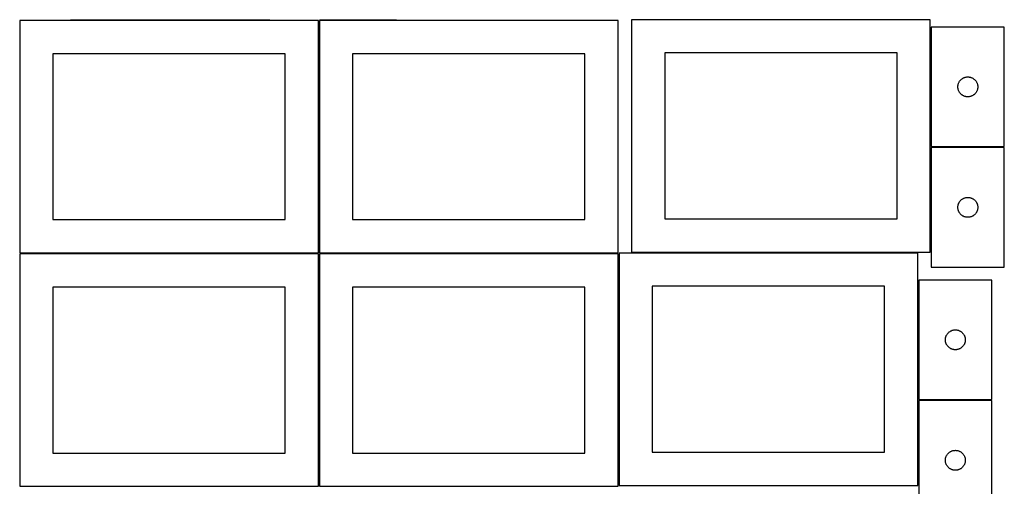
# Model space of a CAD drawing. Header units: millimetres. Extents: x 7 to 1493, y 7 to 2993.
# Tile 3 of 12: x 7 to 1490, y 1412 to 2115. Entities that reach past the tile are written whole.
import ezdxf

# ---------------------------------------------------------------- set-up
doc = ezdxf.new("R2010")
doc.units = ezdxf.units.MM
doc.layers.add('COMMON', color=5, linetype='CONTINUOUS', true_color=0x0000ff)
doc.layers.add('CUT', color=7, linetype='CONTINUOUS', true_color=0x000000)

msp = doc.modelspace()

# ---------------------------------------------------------------- linework, layer by layer
at = {"layer": 'COMMON'}
for p, q in [((383.188325, 2114.873916), (83.188325, 2114.873916)), ((457.274768, 1764.148695), (457.274768, 2114.123915)), ((458.024768, 2114.898695), (574.147064, 2114.898695)), ((1379.058519, 2104.16714), (1379.058519, 1924.16714)), ((1379.058519, 1922.667139), (1379.058519, 1765.338759)), ((1489.80852, 1923.41714), (1379.80852, 1923.41714)), ((456.524767, 1763.373915), (6.524767, 1763.373915)), ((457.274768, 1412.648694), (457.274768, 1762.623914)), ((908.024768, 1763.398695), (458.024768, 1763.398695)), ((1359.549609, 1764.588759), (928.308519, 1764.588759)), ((1360.299609, 1723.173127), (1360.299609, 1543.173127)), ((1360.299609, 1541.673126), (1360.299609, 1413.838758)), ((1471.04961, 1542.423127), (1361.04961, 1542.423127)), ((1359.549609, 1413.088758), (909.549609, 1413.088758))]:
    msp.add_line(p, q, dxfattribs=at)
at = {"layer": 'CUT'}
for p, q in [((456.524767, 2114.123915), (6.524767, 2114.123915)), ((6.524767, 2114.123915), (6.524767, 1764.123915)), ((456.524767, 1764.123915), (456.524767, 2114.123915)), ((908.024768, 2114.148695), (458.024768, 2114.148695)), ((458.024768, 2114.148695), (458.024768, 1764.148695)), ((908.024768, 1764.148695), (908.024768, 2114.148695)), ((1378.308519, 2115.338759), (928.308519, 2115.338759)), ((928.308519, 2115.338759), (928.308519, 1765.338759)), ((1378.308519, 1765.338759), (1378.308519, 2115.338759)), ((1379.80852, 2104.16714), (1379.80852, 1924.16714)), ((1489.80852, 2104.16714), (1379.80852, 2104.16714)), ((1489.80852, 1924.16714), (1489.80852, 2104.16714)), ((406.524767, 2064.123915), (56.524767, 2064.123915)), ((56.524767, 2064.123915), (56.524767, 1814.123915)), ((406.524767, 1814.123915), (406.524767, 2064.123915)), ((858.024768, 2064.148695), (508.024768, 2064.148695)), ((508.024768, 2064.148695), (508.024768, 1814.148695)), ((858.024768, 1814.148695), (858.024768, 2064.148695)), ((1328.308519, 2065.338759), (978.308519, 2065.338759)), ((978.308519, 2065.338759), (978.308519, 1815.338759)), ((1328.308519, 1815.338759), (1328.308519, 2065.338759)), ((1420.051551, 2016.856352), (1420.209555, 2017.612457)), ((1420.209555, 2017.612457), (1420.406272, 2018.359425)), ((1420.406272, 2018.359425), (1420.641182, 2019.095276)), ((1420.641182, 2019.095276), (1420.913661, 2019.818059)), ((1420.913661, 2019.818059), (1421.222986, 2020.525856)), ((1421.222986, 2020.525856), (1421.568338, 2021.216792)), ((1421.568338, 2021.216792), (1421.948801, 2021.889032)), ((1421.948801, 2021.889032), (1422.363365, 2022.540796)), ((1422.363365, 2022.540796), (1422.810931, 2023.170355)), ((1422.810931, 2023.170355), (1423.290313, 2023.776038)), ((1423.290313, 2023.776038), (1423.80024, 2024.35624)), ((1423.80024, 2024.35624), (1424.339358, 2024.909423)), ((1424.339358, 2024.909423), (1424.906238, 2025.434119)), ((1424.906238, 2025.434119), (1425.499378, 2025.928937)), ((1425.499378, 2025.928937), (1426.117204, 2026.392565)), ((1426.117204, 2026.392565), (1426.758077, 2026.823774)), ((1426.758077, 2026.823774), (1427.420299, 2027.221419)), ((1427.420299, 2027.221419), (1428.102113, 2027.584447)), ((1428.102113, 2027.584447), (1428.801712, 2027.911894)), ((1428.801712, 2027.911894), (1429.517239, 2028.202893)), ((1429.517239, 2028.202893), (1430.246798, 2028.456671)), ((1430.246798, 2028.456671), (1430.988453, 2028.672556)), ((1430.988453, 2028.672556), (1431.740239, 2028.849976)), ((1431.740239, 2028.849976), (1432.500161, 2028.988459)), ((1432.500161, 2028.988459), (1433.266205, 2029.087639)), ((1433.266205, 2029.087639), (1434.036339, 2029.147252)), ((1434.036339, 2029.147252), (1434.80852, 2029.16714)), ((1434.80852, 2029.16714), (1435.580701, 2029.147252)), ((1435.580701, 2029.147252), (1436.350835, 2029.087639)), ((1436.350835, 2029.087639), (1437.116879, 2028.988459)), ((1437.116879, 2028.988459), (1437.876801, 2028.849976)), ((1437.876801, 2028.849976), (1438.628587, 2028.672556)), ((1438.628587, 2028.672556), (1439.370243, 2028.456671)), ((1439.370243, 2028.456671), (1440.099801, 2028.202893)), ((1440.099801, 2028.202893), (1440.815329, 2027.911894)), ((1440.815329, 2027.911894), (1441.514927, 2027.584447)), ((1441.514927, 2027.584447), (1442.196741, 2027.221419)), ((1442.196741, 2027.221419), (1442.858963, 2026.823774)), ((1442.858963, 2026.823774), (1443.499837, 2026.392565)), ((1443.499837, 2026.392565), (1444.117662, 2025.928937)), ((1444.117662, 2025.928937), (1444.710802, 2025.434119)), ((1444.710802, 2025.434119), (1445.277682, 2024.909423)), ((1445.277682, 2024.909423), (1445.816801, 2024.35624)), ((1445.816801, 2024.35624), (1446.326727, 2023.776038)), ((1446.326727, 2023.776038), (1446.806109, 2023.170355)), ((1446.806109, 2023.170355), (1447.253675, 2022.540796)), ((1447.253675, 2022.540796), (1447.66824, 2021.889032)), ((1447.66824, 2021.889032), (1448.048702, 2021.216792)), ((1448.048702, 2021.216792), (1448.394054, 2020.525856)), ((1448.394054, 2020.525856), (1448.70338, 2019.818059)), ((1448.70338, 2019.818059), (1448.975859, 2019.095276)), ((1448.975859, 2019.095276), (1449.210768, 2018.359425)), ((1449.210768, 2018.359425), (1449.407486, 2017.612457)), ((1449.407486, 2017.612457), (1449.565489, 2016.856352)), ((1419.813493, 2014.553359), (1419.853257, 2015.324772)), ((1419.813493, 2013.780922), (1419.813493, 2014.553359)), ((1419.853257, 2013.009508), (1419.813493, 2013.780922)), ((1419.853257, 2015.324772), (1419.93268, 2016.093116)), ((1419.93268, 2012.241165), (1419.853257, 2013.009508)), ((1419.93268, 2016.093116), (1420.051551, 2016.856352)), ((1420.051551, 2011.477929), (1419.93268, 2012.241165)), ((1420.209555, 2010.721824), (1420.051551, 2011.477929)), ((1420.406272, 2009.974856), (1420.209555, 2010.721824)), ((1420.641182, 2009.239005), (1420.406272, 2009.974856)), ((1420.913661, 2008.516222), (1420.641182, 2009.239005)), ((1421.222986, 2007.808425), (1420.913661, 2008.516222)), ((1421.568338, 2007.117489), (1421.222986, 2007.808425)), ((1421.948801, 2006.445248), (1421.568338, 2007.117489)), ((1422.363365, 2005.793485), (1421.948801, 2006.445248)), ((1422.810931, 2005.163926), (1422.363365, 2005.793485)), ((1423.290313, 2004.558243), (1422.810931, 2005.163926)), ((1423.80024, 2003.97804), (1423.290313, 2004.558243)), ((1424.339358, 2003.424858), (1423.80024, 2003.97804)), ((1424.906238, 2002.900161), (1424.339358, 2003.424858)), ((1425.499378, 2002.405343), (1424.906238, 2002.900161)), ((1444.710802, 2002.900161), (1444.117662, 2002.405343)), ((1445.277682, 2003.424858), (1444.710802, 2002.900161)), ((1445.816801, 2003.97804), (1445.277682, 2003.424858)), ((1446.326727, 2004.558243), (1445.816801, 2003.97804)), ((1446.806109, 2005.163926), (1446.326727, 2004.558243)), ((1447.253675, 2005.793485), (1446.806109, 2005.163926)), ((1447.66824, 2006.445248), (1447.253675, 2005.793485)), ((1448.048702, 2007.117489), (1447.66824, 2006.445248)), ((1448.394054, 2007.808425), (1448.048702, 2007.117489)), ((1448.70338, 2008.516222), (1448.394054, 2007.808425)), ((1448.975859, 2009.239005), (1448.70338, 2008.516222)), ((1449.210768, 2009.974856), (1448.975859, 2009.239005)), ((1449.407486, 2010.721824), (1449.210768, 2009.974856)), ((1449.565489, 2011.477929), (1449.407486, 2010.721824)), ((1449.565489, 2016.856352), (1449.68436, 2016.093116)), ((1449.68436, 2012.241165), (1449.565489, 2011.477929)), ((1449.68436, 2016.093116), (1449.763783, 2015.324772)), ((1449.763783, 2013.009508), (1449.68436, 2012.241165)), ((1449.763783, 2015.324772), (1449.803547, 2014.553359)), ((1449.803547, 2013.780922), (1449.763783, 2013.009508)), ((1449.803547, 2014.553359), (1449.803547, 2013.780922)), ((1426.117204, 2001.941715), (1425.499378, 2002.405343)), ((1426.758077, 2001.510507), (1426.117204, 2001.941715)), ((1427.420299, 2001.112862), (1426.758077, 2001.510507)), ((1428.102113, 2000.749834), (1427.420299, 2001.112862)), ((1428.801712, 2000.422387), (1428.102113, 2000.749834)), ((1429.517239, 2000.131388), (1428.801712, 2000.422387)), ((1430.246798, 1999.87761), (1429.517239, 2000.131388)), ((1430.988453, 1999.661725), (1430.246798, 1999.87761)), ((1431.740239, 1999.484305), (1430.988453, 1999.661725)), ((1432.500161, 1999.345822), (1431.740239, 1999.484305)), ((1433.266205, 1999.246642), (1432.500161, 1999.345822)), ((1434.036339, 1999.187029), (1433.266205, 1999.246642)), ((1434.80852, 1999.16714), (1434.036339, 1999.187029)), ((1435.580701, 1999.187029), (1434.80852, 1999.16714)), ((1436.350835, 1999.246642), (1435.580701, 1999.187029)), ((1437.116879, 1999.345822), (1436.350835, 1999.246642)), ((1437.876801, 1999.484305), (1437.116879, 1999.345822)), ((1438.628587, 1999.661725), (1437.876801, 1999.484305)), ((1439.370243, 1999.87761), (1438.628587, 1999.661725)), ((1440.099801, 2000.131388), (1439.370243, 1999.87761)), ((1440.815329, 2000.422387), (1440.099801, 2000.131388)), ((1441.514927, 2000.749834), (1440.815329, 2000.422387)), ((1442.196741, 2001.112862), (1441.514927, 2000.749834)), ((1442.858963, 2001.510507), (1442.196741, 2001.112862)), ((1443.499837, 2001.941715), (1442.858963, 2001.510507)), ((1444.117662, 2002.405343), (1443.499837, 2001.941715)), ((1379.80852, 1924.16714), (1489.80852, 1924.16714)), ((1489.80852, 1922.667139), (1379.80852, 1922.667139)), ((1379.80852, 1922.667139), (1379.80852, 1742.667139)), ((1489.80852, 1742.667139), (1489.80852, 1922.667139)), ((1421.222986, 1839.025855), (1421.568338, 1839.716791)), ((1421.568338, 1839.716791), (1421.948801, 1840.389031)), ((1421.948801, 1840.389031), (1422.363365, 1841.040795)), ((1422.363365, 1841.040795), (1422.810931, 1841.670354)), ((1422.810931, 1841.670354), (1423.290313, 1842.276037)), ((1423.290313, 1842.276037), (1423.80024, 1842.856239)), ((1423.80024, 1842.856239), (1424.339358, 1843.409422)), ((1424.339358, 1843.409422), (1424.906238, 1843.934118)), ((1424.906238, 1843.934118), (1425.499378, 1844.428936)), ((1425.499378, 1844.428936), (1426.117204, 1844.892564)), ((1426.117204, 1844.892564), (1426.758077, 1845.323773)), ((1426.758077, 1845.323773), (1427.420299, 1845.721418)), ((1427.420299, 1845.721418), (1428.102113, 1846.084446)), ((1428.102113, 1846.084446), (1428.801712, 1846.411893)), ((1428.801712, 1846.411893), (1429.517239, 1846.702892)), ((1429.517239, 1846.702892), (1430.246798, 1846.95667)), ((1430.246798, 1846.95667), (1430.988453, 1847.172555)), ((1430.988453, 1847.172555), (1431.740239, 1847.349975)), ((1431.740239, 1847.349975), (1432.500161, 1847.488458)), ((1432.500161, 1847.488458), (1433.266205, 1847.587638)), ((1433.266205, 1847.587638), (1434.036339, 1847.647251)), ((1434.036339, 1847.647251), (1434.80852, 1847.667139)), ((1434.80852, 1847.667139), (1435.580701, 1847.647251)), ((1435.580701, 1847.647251), (1436.350835, 1847.587638)), ((1436.350835, 1847.587638), (1437.116879, 1847.488458)), ((1437.116879, 1847.488458), (1437.876801, 1847.349975)), ((1437.876801, 1847.349975), (1438.628587, 1847.172555)), ((1438.628587, 1847.172555), (1439.370243, 1846.95667)), ((1439.370243, 1846.95667), (1440.099801, 1846.702892)), ((1440.099801, 1846.702892), (1440.815329, 1846.411893)), ((1440.815329, 1846.411893), (1441.514927, 1846.084446)), ((1441.514927, 1846.084446), (1442.196741, 1845.721418)), ((1442.196741, 1845.721418), (1442.858963, 1845.323773)), ((1442.858963, 1845.323773), (1443.499837, 1844.892564)), ((1443.499837, 1844.892564), (1444.117662, 1844.428936)), ((1444.117662, 1844.428936), (1444.710802, 1843.934118)), ((1444.710802, 1843.934118), (1445.277682, 1843.409422)), ((1445.277682, 1843.409422), (1445.816801, 1842.856239)), ((1445.816801, 1842.856239), (1446.326727, 1842.276037)), ((1446.326727, 1842.276037), (1446.806109, 1841.670354)), ((1446.806109, 1841.670354), (1447.253675, 1841.040795)), ((1447.253675, 1841.040795), (1447.66824, 1840.389031)), ((1447.66824, 1840.389031), (1448.048702, 1839.716791)), ((1448.048702, 1839.716791), (1448.394054, 1839.025855)), ((1419.813493, 1833.053358), (1419.853257, 1833.824771)), ((1419.813493, 1832.280921), (1419.813493, 1833.053358)), ((1419.853257, 1831.509507), (1419.813493, 1832.280921)), ((1419.853257, 1833.824771), (1419.93268, 1834.593115)), ((1419.93268, 1830.741164), (1419.853257, 1831.509507)), ((1419.93268, 1834.593115), (1420.051551, 1835.356351)), ((1420.051551, 1829.977928), (1419.93268, 1830.741164)), ((1420.051551, 1835.356351), (1420.209555, 1836.112456)), ((1420.209555, 1829.221823), (1420.051551, 1829.977928)), ((1420.209555, 1836.112456), (1420.406272, 1836.859424)), ((1420.406272, 1828.474855), (1420.209555, 1829.221823)), ((1420.406272, 1836.859424), (1420.641182, 1837.595275)), ((1420.641182, 1827.739004), (1420.406272, 1828.474855)), ((1420.641182, 1837.595275), (1420.913661, 1838.318058)), ((1420.913661, 1827.016221), (1420.641182, 1827.739004)), ((1420.913661, 1838.318058), (1421.222986, 1839.025855)), ((1421.222986, 1826.308424), (1420.913661, 1827.016221)), ((1421.568338, 1825.617488), (1421.222986, 1826.308424)), ((1421.948801, 1824.945247), (1421.568338, 1825.617488)), ((1422.363365, 1824.293484), (1421.948801, 1824.945247)), ((1447.66824, 1824.945247), (1447.253675, 1824.293484)), ((1448.048702, 1825.617488), (1447.66824, 1824.945247)), ((1448.394054, 1826.308424), (1448.048702, 1825.617488)), ((1448.394054, 1839.025855), (1448.70338, 1838.318058)), ((1448.70338, 1827.016221), (1448.394054, 1826.308424)), ((1448.70338, 1838.318058), (1448.975859, 1837.595275)), ((1448.975859, 1827.739004), (1448.70338, 1827.016221)), ((1448.975859, 1837.595275), (1449.210768, 1836.859424)), ((1449.210768, 1828.474855), (1448.975859, 1827.739004)), ((1449.210768, 1836.859424), (1449.407486, 1836.112456)), ((1449.407486, 1829.221823), (1449.210768, 1828.474855)), ((1449.407486, 1836.112456), (1449.565489, 1835.356351)), ((1449.565489, 1829.977928), (1449.407486, 1829.221823)), ((1449.565489, 1835.356351), (1449.68436, 1834.593115)), ((1449.68436, 1830.741164), (1449.565489, 1829.977928)), ((1449.68436, 1834.593115), (1449.763783, 1833.824771)), ((1449.763783, 1831.509507), (1449.68436, 1830.741164)), ((1449.763783, 1833.824771), (1449.803547, 1833.053358)), ((1449.803547, 1832.280921), (1449.763783, 1831.509507)), ((1449.803547, 1833.053358), (1449.803547, 1832.280921)), ((56.524767, 1814.123915), (406.524767, 1814.123915)), ((508.024768, 1814.148695), (858.024768, 1814.148695)), ((978.308519, 1815.338759), (1328.308519, 1815.338759)), ((1422.810931, 1823.663925), (1422.363365, 1824.293484)), ((1423.290313, 1823.058242), (1422.810931, 1823.663925)), ((1423.80024, 1822.478039), (1423.290313, 1823.058242)), ((1424.339358, 1821.924857), (1423.80024, 1822.478039)), ((1424.906238, 1821.40016), (1424.339358, 1821.924857)), ((1425.499378, 1820.905342), (1424.906238, 1821.40016)), ((1426.117204, 1820.441714), (1425.499378, 1820.905342)), ((1426.758077, 1820.010506), (1426.117204, 1820.441714)), ((1427.420299, 1819.612861), (1426.758077, 1820.010506)), ((1428.102113, 1819.249833), (1427.420299, 1819.612861)), ((1428.801712, 1818.922386), (1428.102113, 1819.249833)), ((1429.517239, 1818.631387), (1428.801712, 1818.922386)), ((1430.246798, 1818.377609), (1429.517239, 1818.631387)), ((1430.988453, 1818.161724), (1430.246798, 1818.377609)), ((1431.740239, 1817.984304), (1430.988453, 1818.161724)), ((1432.500161, 1817.845821), (1431.740239, 1817.984304)), ((1433.266205, 1817.746641), (1432.500161, 1817.845821)), ((1434.036339, 1817.687028), (1433.266205, 1817.746641)), ((1434.80852, 1817.667139), (1434.036339, 1817.687028)), ((1435.580701, 1817.687028), (1434.80852, 1817.667139)), ((1436.350835, 1817.746641), (1435.580701, 1817.687028)), ((1437.116879, 1817.845821), (1436.350835, 1817.746641)), ((1437.876801, 1817.984304), (1437.116879, 1817.845821)), ((1438.628587, 1818.161724), (1437.876801, 1817.984304)), ((1439.370243, 1818.377609), (1438.628587, 1818.161724)), ((1440.099801, 1818.631387), (1439.370243, 1818.377609)), ((1440.815329, 1818.922386), (1440.099801, 1818.631387)), ((1441.514927, 1819.249833), (1440.815329, 1818.922386)), ((1442.196741, 1819.612861), (1441.514927, 1819.249833)), ((1442.858963, 1820.010506), (1442.196741, 1819.612861)), ((1443.499837, 1820.441714), (1442.858963, 1820.010506)), ((1444.117662, 1820.905342), (1443.499837, 1820.441714)), ((1444.710802, 1821.40016), (1444.117662, 1820.905342)), ((1445.277682, 1821.924857), (1444.710802, 1821.40016)), ((1445.816801, 1822.478039), (1445.277682, 1821.924857)), ((1446.326727, 1823.058242), (1445.816801, 1822.478039)), ((1446.806109, 1823.663925), (1446.326727, 1823.058242)), ((1447.253675, 1824.293484), (1446.806109, 1823.663925)), ((928.308519, 1765.338759), (1378.308519, 1765.338759)), ((6.524767, 1764.123915), (456.524767, 1764.123915)), ((456.524767, 1762.623914), (6.524767, 1762.623914)), ((6.524767, 1762.623914), (6.524767, 1412.623914)), ((456.524767, 1412.623914), (456.524767, 1762.623914)), ((458.024768, 1764.148695), (908.024768, 1764.148695)), ((908.024768, 1762.648694), (458.024768, 1762.648694)), ((458.024768, 1762.648694), (458.024768, 1412.648694)), ((908.024768, 1412.648694), (908.024768, 1762.648694)), ((1359.549609, 1763.838758), (909.549609, 1763.838758)), ((909.549609, 1763.838758), (909.549609, 1413.838758)), ((1359.549609, 1413.838758), (1359.549609, 1763.838758)), ((1379.80852, 1742.667139), (1489.80852, 1742.667139)), ((1471.04961, 1723.173127), (1361.04961, 1723.173127)), ((1361.04961, 1723.173127), (1361.04961, 1543.173127)), ((1471.04961, 1543.173127), (1471.04961, 1723.173127)), ((406.524767, 1712.623914), (56.524767, 1712.623914)), ((56.524767, 1712.623914), (56.524767, 1462.623914)), ((406.524767, 1462.623914), (406.524767, 1712.623914)), ((858.024768, 1712.648694), (508.024768, 1712.648694)), ((508.024768, 1712.648694), (508.024768, 1462.648694)), ((858.024768, 1462.648694), (858.024768, 1712.648694)), ((1309.549609, 1713.838758), (959.549609, 1713.838758)), ((959.549609, 1713.838758), (959.549609, 1463.838758)), ((1309.549609, 1463.838758), (1309.549609, 1713.838758)), ((1408.661389, 1646.227405), (1409.343203, 1646.590433)), ((1409.343203, 1646.590433), (1410.042801, 1646.91788)), ((1410.042801, 1646.91788), (1410.758329, 1647.208879)), ((1410.758329, 1647.208879), (1411.487888, 1647.462657)), ((1411.487888, 1647.462657), (1412.229543, 1647.678543)), ((1412.229543, 1647.678543), (1412.981329, 1647.855962)), ((1412.981329, 1647.855962), (1413.741251, 1647.994445)), ((1413.741251, 1647.994445), (1414.507295, 1648.093625)), ((1414.507295, 1648.093625), (1415.277429, 1648.153238)), ((1415.277429, 1648.153238), (1416.04961, 1648.173127)), ((1416.04961, 1648.173127), (1416.821791, 1648.153238)), ((1416.821791, 1648.153238), (1417.591925, 1648.093625)), ((1417.591925, 1648.093625), (1418.357969, 1647.994445)), ((1418.357969, 1647.994445), (1419.117891, 1647.855962)), ((1419.117891, 1647.855962), (1419.869677, 1647.678543)), ((1419.869677, 1647.678543), (1420.611332, 1647.462657)), ((1420.611332, 1647.462657), (1421.340891, 1647.208879)), ((1421.340891, 1647.208879), (1422.056419, 1646.91788)), ((1422.056419, 1646.91788), (1422.756017, 1646.590433)), ((1422.756017, 1646.590433), (1423.437831, 1646.227405)), ((1401.054583, 1633.559345), (1401.094347, 1634.330759)), ((1401.054583, 1632.786908), (1401.054583, 1633.559345)), ((1401.094347, 1632.015495), (1401.054583, 1632.786908)), ((1401.094347, 1634.330759), (1401.17377, 1635.099102)), ((1401.17377, 1631.247151), (1401.094347, 1632.015495)), ((1401.17377, 1635.099102), (1401.292641, 1635.862338)), ((1401.292641, 1635.862338), (1401.450644, 1636.618443)), ((1401.450644, 1636.618443), (1401.647362, 1637.365411)), ((1401.647362, 1637.365411), (1401.882272, 1638.101262)), ((1401.882272, 1638.101262), (1402.15475, 1638.824045)), ((1402.15475, 1638.824045), (1402.464076, 1639.531842)), ((1402.464076, 1639.531842), (1402.809428, 1640.222778)), ((1402.809428, 1640.222778), (1403.189891, 1640.895019)), ((1403.189891, 1640.895019), (1403.604455, 1641.546782)), ((1403.604455, 1641.546782), (1404.052021, 1642.176341)), ((1404.052021, 1642.176341), (1404.531403, 1642.782024)), ((1404.531403, 1642.782024), (1405.04133, 1643.362227)), ((1405.04133, 1643.362227), (1405.580448, 1643.915409)), ((1405.580448, 1643.915409), (1406.147328, 1644.440106)), ((1406.147328, 1644.440106), (1406.740468, 1644.934924)), ((1406.740468, 1644.934924), (1407.358294, 1645.398552)), ((1407.358294, 1645.398552), (1407.999167, 1645.82976)), ((1407.999167, 1645.82976), (1408.661389, 1646.227405)), ((1423.437831, 1646.227405), (1424.100053, 1645.82976)), ((1424.100053, 1645.82976), (1424.740926, 1645.398552)), ((1424.740926, 1645.398552), (1425.358752, 1644.934924)), ((1425.358752, 1644.934924), (1425.951892, 1644.440106)), ((1425.951892, 1644.440106), (1426.518772, 1643.915409)), ((1426.518772, 1643.915409), (1427.05789, 1643.362227)), ((1427.05789, 1643.362227), (1427.567817, 1642.782024)), ((1427.567817, 1642.782024), (1428.047199, 1642.176341)), ((1428.047199, 1642.176341), (1428.494765, 1641.546782)), ((1428.494765, 1641.546782), (1428.909329, 1640.895019)), ((1428.909329, 1640.895019), (1429.289792, 1640.222778)), ((1429.289792, 1640.222778), (1429.635144, 1639.531842)), ((1429.635144, 1639.531842), (1429.94447, 1638.824045)), ((1429.94447, 1638.824045), (1430.216948, 1638.101262)), ((1430.216948, 1638.101262), (1430.451858, 1637.365411)), ((1430.451858, 1637.365411), (1430.648576, 1636.618443)), ((1430.648576, 1636.618443), (1430.806579, 1635.862338)), ((1430.806579, 1635.862338), (1430.92545, 1635.099102)), ((1430.92545, 1635.099102), (1431.004873, 1634.330759)), ((1431.004873, 1632.015495), (1430.92545, 1631.247151)), ((1431.004873, 1634.330759), (1431.044637, 1633.559345)), ((1431.044637, 1632.786908), (1431.004873, 1632.015495)), ((1431.044637, 1633.559345), (1431.044637, 1632.786908)), ((1401.292641, 1630.483915), (1401.17377, 1631.247151)), ((1401.450644, 1629.72781), (1401.292641, 1630.483915)), ((1401.647362, 1628.980842), (1401.450644, 1629.72781)), ((1401.882272, 1628.244991), (1401.647362, 1628.980842)), ((1402.15475, 1627.522208), (1401.882272, 1628.244991)), ((1402.464076, 1626.814411), (1402.15475, 1627.522208)), ((1402.809428, 1626.123475), (1402.464076, 1626.814411)), ((1403.189891, 1625.451235), (1402.809428, 1626.123475)), ((1403.604455, 1624.799471), (1403.189891, 1625.451235)), ((1404.052021, 1624.169912), (1403.604455, 1624.799471)), ((1404.531403, 1623.564229), (1404.052021, 1624.169912)), ((1405.04133, 1622.984027), (1404.531403, 1623.564229)), ((1405.580448, 1622.430844), (1405.04133, 1622.984027)), ((1406.147328, 1621.906148), (1405.580448, 1622.430844)), ((1406.740468, 1621.41133), (1406.147328, 1621.906148)), ((1407.358294, 1620.947702), (1406.740468, 1621.41133)), ((1407.999167, 1620.516493), (1407.358294, 1620.947702)), ((1408.661389, 1620.118848), (1407.999167, 1620.516493)), ((1409.343203, 1619.75582), (1408.661389, 1620.118848)), ((1410.042801, 1619.428373), (1409.343203, 1619.75582)), ((1410.758329, 1619.137374), (1410.042801, 1619.428373)), ((1411.487888, 1618.883596), (1410.758329, 1619.137374)), ((1412.229543, 1618.667711), (1411.487888, 1618.883596)), ((1412.981329, 1618.490291), (1412.229543, 1618.667711)), ((1413.741251, 1618.351808), (1412.981329, 1618.490291)), ((1414.507295, 1618.252628), (1413.741251, 1618.351808)), ((1415.277429, 1618.193015), (1414.507295, 1618.252628)), ((1416.04961, 1618.173127), (1415.277429, 1618.193015)), ((1416.821791, 1618.193015), (1416.04961, 1618.173127)), ((1417.591925, 1618.252628), (1416.821791, 1618.193015)), ((1418.357969, 1618.351808), (1417.591925, 1618.252628)), ((1419.117891, 1618.490291), (1418.357969, 1618.351808)), ((1419.869677, 1618.667711), (1419.117891, 1618.490291)), ((1420.611332, 1618.883596), (1419.869677, 1618.667711)), ((1421.340891, 1619.137374), (1420.611332, 1618.883596)), ((1422.056419, 1619.428373), (1421.340891, 1619.137374)), ((1422.756017, 1619.75582), (1422.056419, 1619.428373)), ((1423.437831, 1620.118848), (1422.756017, 1619.75582)), ((1424.100053, 1620.516493), (1423.437831, 1620.118848)), ((1424.740926, 1620.947702), (1424.100053, 1620.516493)), ((1425.358752, 1621.41133), (1424.740926, 1620.947702)), ((1425.951892, 1621.906148), (1425.358752, 1621.41133)), ((1426.518772, 1622.430844), (1425.951892, 1621.906148)), ((1427.05789, 1622.984027), (1426.518772, 1622.430844)), ((1427.567817, 1623.564229), (1427.05789, 1622.984027)), ((1428.047199, 1624.169912), (1427.567817, 1623.564229)), ((1428.494765, 1624.799471), (1428.047199, 1624.169912)), ((1428.909329, 1625.451235), (1428.494765, 1624.799471)), ((1429.289792, 1626.123475), (1428.909329, 1625.451235)), ((1429.635144, 1626.814411), (1429.289792, 1626.123475)), ((1429.94447, 1627.522208), (1429.635144, 1626.814411)), ((1430.216948, 1628.244991), (1429.94447, 1627.522208)), ((1430.451858, 1628.980842), (1430.216948, 1628.244991)), ((1430.648576, 1629.72781), (1430.451858, 1628.980842)), ((1430.806579, 1630.483915), (1430.648576, 1629.72781)), ((1430.92545, 1631.247151), (1430.806579, 1630.483915)), ((1361.04961, 1543.173127), (1471.04961, 1543.173127)), ((1471.04961, 1541.673126), (1361.04961, 1541.673126)), ((1361.04961, 1541.673126), (1361.04961, 1361.673126)), ((1471.04961, 1361.673126), (1471.04961, 1541.673126)), ((56.524767, 1462.623914), (406.524767, 1462.623914)), ((508.024768, 1462.648694), (858.024768, 1462.648694)), ((959.549609, 1463.838758), (1309.549609, 1463.838758)), ((1401.17377, 1453.599101), (1401.292641, 1454.362337)), ((1401.292641, 1454.362337), (1401.450644, 1455.118442)), ((1401.450644, 1455.118442), (1401.647362, 1455.86541)), ((1401.647362, 1455.86541), (1401.882272, 1456.601261)), ((1401.882272, 1456.601261), (1402.15475, 1457.324044)), ((1402.15475, 1457.324044), (1402.464076, 1458.031841)), ((1402.464076, 1458.031841), (1402.809428, 1458.722777)), ((1402.809428, 1458.722777), (1403.189891, 1459.395018)), ((1403.189891, 1459.395018), (1403.604455, 1460.046781)), ((1403.604455, 1460.046781), (1404.052021, 1460.67634)), ((1404.052021, 1460.67634), (1404.531403, 1461.282023)), ((1404.531403, 1461.282023), (1405.04133, 1461.862226)), ((1405.04133, 1461.862226), (1405.580448, 1462.415408)), ((1405.580448, 1462.415408), (1406.147328, 1462.940105)), ((1406.147328, 1462.940105), (1406.740468, 1463.434923)), ((1406.740468, 1463.434923), (1407.358294, 1463.898551)), ((1407.358294, 1463.898551), (1407.999167, 1464.329759)), ((1407.999167, 1464.329759), (1408.661389, 1464.727404)), ((1408.661389, 1464.727404), (1409.343203, 1465.090432)), ((1409.343203, 1465.090432), (1410.042801, 1465.417879)), ((1410.042801, 1465.417879), (1410.758329, 1465.708878)), ((1410.758329, 1465.708878), (1411.487888, 1465.962656)), ((1411.487888, 1465.962656), (1412.229543, 1466.178542)), ((1412.229543, 1466.178542), (1412.981329, 1466.355961)), ((1412.981329, 1466.355961), (1413.741251, 1466.494444)), ((1413.741251, 1466.494444), (1414.507295, 1466.593624)), ((1414.507295, 1466.593624), (1415.277429, 1466.653237)), ((1415.277429, 1466.653237), (1416.04961, 1466.673126)), ((1416.04961, 1466.673126), (1416.821791, 1466.653237)), ((1416.821791, 1466.653237), (1417.591925, 1466.593624)), ((1417.591925, 1466.593624), (1418.357969, 1466.494444)), ((1418.357969, 1466.494444), (1419.117891, 1466.355961)), ((1419.117891, 1466.355961), (1419.869677, 1466.178542)), ((1419.869677, 1466.178542), (1420.611332, 1465.962656)), ((1420.611332, 1465.962656), (1421.340891, 1465.708878)), ((1421.340891, 1465.708878), (1422.056419, 1465.417879)), ((1422.056419, 1465.417879), (1422.756017, 1465.090432)), ((1422.756017, 1465.090432), (1423.437831, 1464.727404)), ((1423.437831, 1464.727404), (1424.100053, 1464.329759)), ((1424.100053, 1464.329759), (1424.740926, 1463.898551)), ((1424.740926, 1463.898551), (1425.358752, 1463.434923)), ((1425.358752, 1463.434923), (1425.951892, 1462.940105)), ((1425.951892, 1462.940105), (1426.518772, 1462.415408)), ((1426.518772, 1462.415408), (1427.05789, 1461.862226)), ((1427.05789, 1461.862226), (1427.567817, 1461.282023)), ((1427.567817, 1461.282023), (1428.047199, 1460.67634)), ((1428.047199, 1460.67634), (1428.494765, 1460.046781)), ((1428.494765, 1460.046781), (1428.909329, 1459.395018)), ((1428.909329, 1459.395018), (1429.289792, 1458.722777)), ((1429.289792, 1458.722777), (1429.635144, 1458.031841)), ((1429.635144, 1458.031841), (1429.94447, 1457.324044)), ((1429.94447, 1457.324044), (1430.216948, 1456.601261)), ((1430.216948, 1456.601261), (1430.451858, 1455.86541)), ((1430.451858, 1455.86541), (1430.648576, 1455.118442)), ((1430.648576, 1455.118442), (1430.806579, 1454.362337)), ((1430.806579, 1454.362337), (1430.92545, 1453.599101)), ((1401.054583, 1452.059344), (1401.094347, 1452.830758)), ((1401.054583, 1451.286907), (1401.054583, 1452.059344)), ((1401.094347, 1450.515494), (1401.054583, 1451.286907)), ((1401.094347, 1452.830758), (1401.17377, 1453.599101)), ((1401.17377, 1449.74715), (1401.094347, 1450.515494)), ((1401.292641, 1448.983914), (1401.17377, 1449.74715)), ((1401.450644, 1448.227809), (1401.292641, 1448.983914)), ((1401.647362, 1447.480841), (1401.450644, 1448.227809)), ((1401.882272, 1446.74499), (1401.647362, 1447.480841)), ((1402.15475, 1446.022207), (1401.882272, 1446.74499)), ((1402.464076, 1445.31441), (1402.15475, 1446.022207)), ((1402.809428, 1444.623474), (1402.464076, 1445.31441)), ((1403.189891, 1443.951234), (1402.809428, 1444.623474)), ((1403.604455, 1443.29947), (1403.189891, 1443.951234)), ((1404.052021, 1442.669911), (1403.604455, 1443.29947)), ((1404.531403, 1442.064228), (1404.052021, 1442.669911)), ((1405.04133, 1441.484026), (1404.531403, 1442.064228)), ((1405.580448, 1440.930843), (1405.04133, 1441.484026)), ((1406.147328, 1440.406147), (1405.580448, 1440.930843)), ((1406.740468, 1439.911329), (1406.147328, 1440.406147)), ((1407.358294, 1439.447701), (1406.740468, 1439.911329)), ((1407.999167, 1439.016492), (1407.358294, 1439.447701)), ((1408.661389, 1438.618847), (1407.999167, 1439.016492)), ((1424.100053, 1439.016492), (1423.437831, 1438.618847)), ((1424.740926, 1439.447701), (1424.100053, 1439.016492)), ((1425.358752, 1439.911329), (1424.740926, 1439.447701)), ((1425.951892, 1440.406147), (1425.358752, 1439.911329)), ((1426.518772, 1440.930843), (1425.951892, 1440.406147)), ((1427.05789, 1441.484026), (1426.518772, 1440.930843)), ((1427.567817, 1442.064228), (1427.05789, 1441.484026)), ((1428.047199, 1442.669911), (1427.567817, 1442.064228)), ((1428.494765, 1443.29947), (1428.047199, 1442.669911)), ((1428.909329, 1443.951234), (1428.494765, 1443.29947)), ((1429.289792, 1444.623474), (1428.909329, 1443.951234)), ((1429.635144, 1445.31441), (1429.289792, 1444.623474)), ((1429.94447, 1446.022207), (1429.635144, 1445.31441)), ((1430.216948, 1446.74499), (1429.94447, 1446.022207)), ((1430.451858, 1447.480841), (1430.216948, 1446.74499)), ((1430.648576, 1448.227809), (1430.451858, 1447.480841)), ((1430.806579, 1448.983914), (1430.648576, 1448.227809)), ((1430.92545, 1449.74715), (1430.806579, 1448.983914)), ((1430.92545, 1453.599101), (1431.004873, 1452.830758)), ((1431.004873, 1450.515494), (1430.92545, 1449.74715)), ((1431.004873, 1452.830758), (1431.044637, 1452.059344)), ((1431.044637, 1451.286907), (1431.004873, 1450.515494)), ((1431.044637, 1452.059344), (1431.044637, 1451.286907)), ((1409.343203, 1438.255819), (1408.661389, 1438.618847)), ((1410.042801, 1437.928372), (1409.343203, 1438.255819)), ((1410.758329, 1437.637373), (1410.042801, 1437.928372)), ((1411.487888, 1437.383595), (1410.758329, 1437.637373)), ((1412.229543, 1437.16771), (1411.487888, 1437.383595)), ((1412.981329, 1436.99029), (1412.229543, 1437.16771)), ((1413.741251, 1436.851807), (1412.981329, 1436.99029)), ((1414.507295, 1436.752627), (1413.741251, 1436.851807)), ((1415.277429, 1436.693014), (1414.507295, 1436.752627)), ((1416.04961, 1436.673126), (1415.277429, 1436.693014)), ((1416.821791, 1436.693014), (1416.04961, 1436.673126)), ((1417.591925, 1436.752627), (1416.821791, 1436.693014)), ((1418.357969, 1436.851807), (1417.591925, 1436.752627)), ((1419.117891, 1436.99029), (1418.357969, 1436.851807)), ((1419.869677, 1437.16771), (1419.117891, 1436.99029)), ((1420.611332, 1437.383595), (1419.869677, 1437.16771)), ((1421.340891, 1437.637373), (1420.611332, 1437.383595)), ((1422.056419, 1437.928372), (1421.340891, 1437.637373)), ((1422.756017, 1438.255819), (1422.056419, 1437.928372)), ((1423.437831, 1438.618847), (1422.756017, 1438.255819)), ((6.524767, 1412.623914), (456.524767, 1412.623914)), ((458.024768, 1412.648694), (908.024768, 1412.648694)), ((909.549609, 1413.838758), (1359.549609, 1413.838758))]:
    msp.add_line(p, q, dxfattribs=at)

doc.saveas('drawing.dxf')
